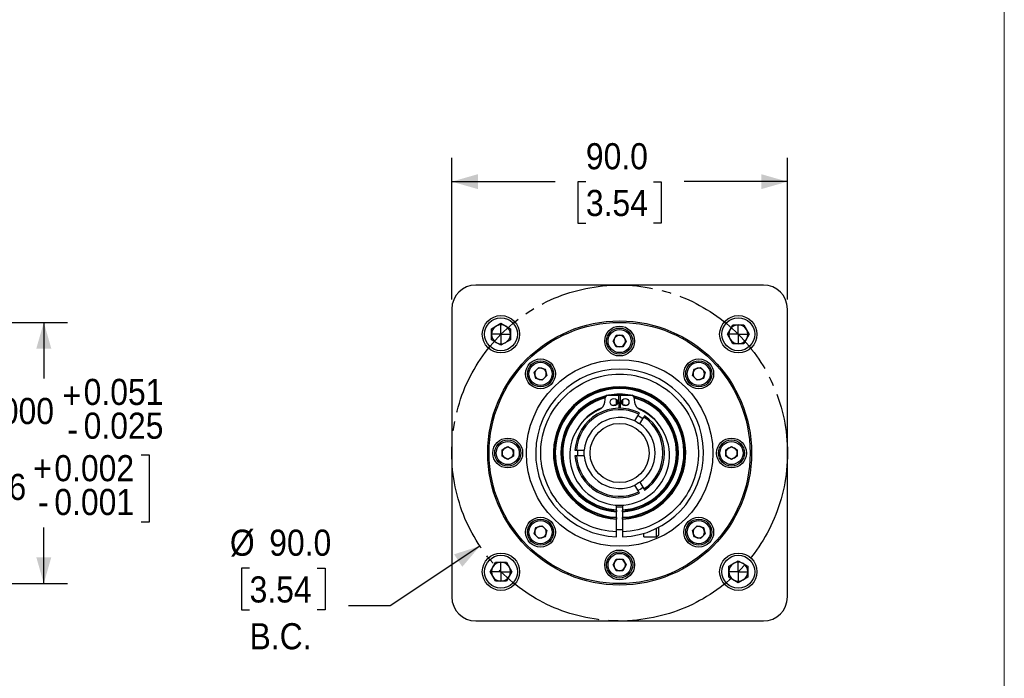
# Model space of a CAD drawing. Header units: millimetres. Extents: x 0 to 864, y 0 to 559.
# Tile 13 of 19: x 600 to 864, y 206 to 382. Entities that reach past the tile are written whole.
import ezdxf

# ---------------------------------------------------------------- set-up
doc = ezdxf.new("R2010")
doc.units = ezdxf.units.MM
doc.header["$LTSCALE"] = 2
doc.linetypes.add('SLD-Center', pattern=[19.05, 15.24, -1.27, 1.27, -1.27])
doc.linetypes.add('SLD-Solid', pattern=[0])
doc.layers.add('CENTER', color=40, linetype='SLD-Center')
doc.layers.add('SLD-0', color=7, linetype='SLD-Solid', lineweight=25)
doc.styles.add('SLDTEXTSTYLE0', font='GOTHIC.TTF', dxfattribs={"width": 0.913})
doc.dimstyles.new('SLDDIMSTYLE0', dxfattribs={"dimtxt": 7, "dimasz": 7, "dimexe": 0, "dimexo": 0.0625, "dimgap": 1.75, "dimtad": 0, "dimtih": 1, "dimtoh": 1, "dimdec": 3, "dimrnd": 1e-09, "dimzin": 4, "dimdsep": 46, "dimtxsty": 'SLDTEXTSTYLE0', "dimsah": 1, "dimcen": 0.09, "dimadec": 0, "dimazin": 1, "dimtol": 1, "dimtp": 0.051, "dimtm": 0.025, "dimtfac": 1, "dimtdec": 3, "dimtofl": 0, "dimtmove": 0, "dimatfit": 3, "dimfxl": 0, "dimfrac": 2, "dimtolj": 1, "dimarcsym": 0})
doc.dimstyles.new('SLDDIMSTYLE5', dxfattribs={"dimtxt": 7, "dimasz": 7, "dimexe": 0, "dimexo": 0.0625, "dimgap": 1.75, "dimtad": 0, "dimtih": 1, "dimtoh": 1, "dimdec": 1, "dimrnd": 1e-09, "dimzin": 4, "dimdsep": 46, "dimtxsty": 'SLDTEXTSTYLE0', "dimsah": 1, "dimcen": 0.09, "dimadec": 0, "dimazin": 1, "dimtfac": 1, "dimtdec": 1, "dimtofl": 0, "dimtmove": 0, "dimatfit": 3, "dimfxl": 0, "dimfrac": 2, "dimtolj": 1, "dimtzin": 12, "dimarcsym": 0})
doc.dimstyles.new('SLDDIMSTYLE6', dxfattribs={"dimtxt": 7, "dimasz": 7, "dimexe": 0, "dimexo": 0.0625, "dimgap": 1.75, "dimtad": 0, "dimtih": 1, "dimtoh": 1, "dimdec": 1, "dimrnd": 1e-09, "dimzin": 4, "dimdsep": 46, "dimtxsty": 'SLDTEXTSTYLE0', "dimsah": 1, "dimcen": 0, "dimadec": 0, "dimazin": 1, "dimtfac": 1, "dimtdec": 1, "dimtofl": 0, "dimtmove": 0, "dimatfit": 3, "dimfxl": 0, "dimfrac": 2, "dimtolj": 1, "dimtzin": 12, "dimarcsym": 0})

# ---------------------------------------------------------------- blocks, each defined once
blk = doc.blocks.new('Block2')
at = {"color": 7, "linetype": 'SLD-Solid', "lineweight": 18}
blk.add_line((863.6, 558.8), (863.6, 0), dxfattribs=at)
blk = doc.blocks.new('_D')
at = {"layer": 'SLD-0'}
for p, q in [((515.24, 301.18), (539.15, 301.18)), ((543.15, 301.18), (612.4, 301.18)), ((606.05, 301.18), (606.05, 286.16)), ((579.95, 265.72), (577.81, 265.72)), ((577.81, 265.72), (577.81, 247.61)), ((632.15, 265.72), (634.29, 265.72)), ((634.29, 265.72), (634.29, 247.61)), ((577.81, 247.61), (579.95, 247.61)), ((606.05, 231.18), (606.05, 246.19)), ((634.29, 247.61), (632.15, 247.61)), ((515.24, 231.18), (612.4, 231.18))]:
    blk.add_line(p, q, dxfattribs=at)
for points in [[(606.05, 301.18), (604.05, 294.18), (608.05, 294.18)], [(606.05, 231.18), (608.05, 238.18), (604.05, 238.18)]]:
    blk.add_solid(points, dxfattribs=at)
at = {"layer": 'SLD-0', "char_height": 7, "attachment_point": 1, "style": 'SLDTEXTSTYLE0'}
for s, insert in [('0.051', (616.74, 286.05)), ('+', (611.08, 285.13)), ('%%c', (572.08, 280.93)), ('70.000', (582.64, 280.93)), ('0.025', (616.74, 277)), ('-', (612.36, 276.08)), ('+', (603.22, 265.61)), ('0.002', (608.88, 265.61)), ('2.756', (579.95, 260.59)), ('0.001', (608.88, 256.55)), ('-', (604.5, 256.55))]:
    blk.add_mtext(s, dxfattribs=dict(at, insert=insert))
blk = doc.blocks.new('_D_14')
at = {"layer": 'SLD-0'}
for p, q in [((722.99, 241.24), (698.9, 225.19)), ((661.23, 235.28), (659.09, 235.28)), ((659.09, 235.28), (659.09, 224.17)), ((679.33, 235.28), (681.46, 235.28)), ((681.46, 235.28), (681.46, 224.17)), ((698.9, 225.19), (687.78, 225.19)), ((659.09, 224.17), (661.23, 224.17)), ((681.46, 224.17), (679.33, 224.17))]:
    blk.add_line(p, q, dxfattribs=at)
blk.add_solid([(722.99, 241.24), (716.06, 239.02), (718.27, 235.69)], dxfattribs=at)
at = {"layer": 'SLD-0', "char_height": 7, "attachment_point": 1, "style": 'SLDTEXTSTYLE0'}
for s, insert in [('%%c', (655.95, 245.64)), ('90.0', (666.5, 245.64)), ('3.54', (661.23, 233.11)), ('B.C.', (661.22, 220.57))]:
    blk.add_mtext(s, dxfattribs=dict(at, insert=insert))
blk = doc.blocks.new('_D_15')
at = {"layer": 'SLD-0'}
for p, q in [((715.45, 307.29), (715.45, 345.25)), ((805.45, 307.29), (805.45, 345.25)), ((715.45, 338.9), (743.13, 338.9)), ((751.4, 338.85), (749.26, 338.85)), ((749.26, 338.85), (749.26, 327.74)), ((769.5, 338.85), (771.63, 338.85)), ((771.63, 338.85), (771.63, 327.74)), ((805.45, 338.9), (777.77, 338.9)), ((749.26, 327.74), (751.4, 327.74)), ((771.63, 327.74), (769.5, 327.74))]:
    blk.add_line(p, q, dxfattribs=at)
for points in [[(715.45, 338.9), (722.45, 336.9), (722.45, 340.9)], [(805.45, 338.9), (798.45, 340.9), (798.45, 336.9)]]:
    blk.add_solid(points, dxfattribs=at)
at = {"layer": 'SLD-0', "char_height": 7, "attachment_point": 1, "style": 'SLDTEXTSTYLE0'}
for s, insert in [('90.0', (751.4, 349.21)), ('3.54', (751.4, 336.68))]:
    blk.add_mtext(s, dxfattribs=dict(at, insert=insert))
blk = doc.blocks.new('SW_CENTERMARKSYMBOL_0')
at = {"layer": 'SLD-0', "color": 0}
for q in [(-2.54, 0), (0, 2.54), (0, -2.54), (2.54, 0)]:
    blk.add_line((0, 0), q, dxfattribs=at)
blk = doc.blocks.new('SW_CENTERMARKSYMBOL_1')
at = {"layer": 'SLD-0', "color": 0}
for q in [(-2.54, 0), (0, 2.54), (0, -2.54), (2.54, 0)]:
    blk.add_line((0, 0), q, dxfattribs=at)
blk = doc.blocks.new('SW_CENTERMARKSYMBOL_2')
at = {"layer": 'SLD-0', "color": 0}
for q in [(-2.54, 0), (0, 2.54), (0, -2.54), (2.54, 0)]:
    blk.add_line((0, 0), q, dxfattribs=at)
blk = doc.blocks.new('SW_CENTERMARKSYMBOL_3')
at = {"layer": 'SLD-0', "color": 0}
for q in [(-2.54, 0), (0, 2.54), (0, -2.54), (2.54, 0)]:
    blk.add_line((0, 0), q, dxfattribs=at)

msp = doc.modelspace()

# ---------------------------------------------------------------- linework, layer by layer
for p, q in [((799.0219, 311.1756), (721.8743, 311.1756)), ((715.4481, 304.7494), (715.4481, 227.6018)), ((805.4481, 227.6018), (805.4481, 304.7494)), ((726.0863, 299.463), (728.6283, 300.9307)), ((726.0863, 296.5278), (726.0863, 299.463)), ((728.6283, 300.9307), (731.1703, 299.463)), ((731.1703, 299.463), (731.1703, 296.5278)), ((789.3327, 297.9954), (790.8003, 300.5374)), ((790.8003, 300.5374), (793.7356, 300.5374)), ((793.7356, 300.5374), (795.2032, 297.9954)), ((728.6283, 295.0602), (726.0863, 296.5278)), ((731.1703, 296.5278), (728.6283, 295.0602)), ((758.6751, 296.1756), (759.5616, 297.7111)), ((759.5616, 294.6401), (758.6751, 296.1756)), ((759.5616, 297.7111), (761.3347, 297.7111)), ((761.3347, 297.7111), (762.2212, 296.1756)), ((762.2212, 296.1756), (761.3347, 294.6401)), ((790.8003, 295.4534), (789.3327, 297.9954)), ((795.2032, 297.9954), (793.7356, 295.4534)), ((761.3347, 294.6401), (759.5616, 294.6401)), ((793.7356, 295.4534), (790.8003, 295.4534)), ((737.5223, 287.8477), (738.776, 289.1015)), ((737.9812, 286.1351), (737.5223, 287.8477)), ((738.776, 289.1015), (740.4887, 288.6426)), ((740.4887, 288.6426), (740.9476, 286.9299)), ((779.9487, 286.9299), (780.4076, 288.6426)), ((780.4076, 288.6426), (782.1202, 289.1015)), ((782.1202, 289.1015), (783.374, 287.8477)), ((783.374, 287.8477), (782.9151, 286.1351)), ((739.6938, 285.6762), (737.9812, 286.1351)), ((740.9476, 286.9299), (739.6938, 285.6762)), ((781.2024, 285.6762), (779.9487, 286.9299)), ((782.9151, 286.1351), (781.2024, 285.6762)), ((756.4567, 279.8265), (756.6382, 281.2055)), ((757.1254, 281.6402), (760.1814, 281.6927)), ((759.6531, 279.1512), (759.6531, 280.4774)), ((760.1814, 281.6927), (760.2419, 278.1738)), ((760.7125, 281.5553), (760.1838, 281.5553)), ((760.6543, 278.1738), (760.7148, 281.6927)), ((760.7148, 281.6927), (763.7709, 281.6402)), ((761.2431, 280.4774), (761.2431, 279.1512)), ((764.258, 281.2055), (764.4396, 279.8265)), ((758.3436, 279.004), (759.6531, 279.1512)), ((761.2431, 279.1512), (762.5527, 279.004)), ((764.4999, 274.7683), (765.5624, 276.6085)), ((765.5624, 276.6085), (765.7533, 276.9392)), ((765.8637, 273.9809), (766.9262, 275.8211)), ((767.1171, 276.1518), (766.9262, 275.8211)), ((728.9126, 267.0621), (730.4481, 267.9487)), ((728.9126, 265.2891), (728.9126, 267.0621)), ((730.4481, 267.9487), (731.9836, 267.0621)), ((731.9836, 267.0621), (731.9836, 265.2891)), ((748.474, 266.963), (748.8558, 266.963)), ((748.8558, 266.963), (750.9808, 266.963)), ((788.9126, 267.0621), (790.4481, 267.9487)), ((788.9126, 265.2891), (788.9126, 267.0621)), ((790.4481, 267.9487), (791.9836, 267.0621)), ((791.9836, 267.0621), (791.9836, 265.2891)), ((730.4481, 264.4026), (728.9126, 265.2891)), ((731.9836, 265.2891), (730.4481, 264.4026)), ((748.8558, 265.3882), (748.474, 265.3882)), ((750.9808, 265.3882), (748.8558, 265.3882)), ((790.4481, 264.4026), (788.9126, 265.2891)), ((791.9836, 265.2891), (790.4481, 264.4026)), ((765.5624, 255.7427), (764.4999, 257.583)), ((765.8637, 258.3704), (766.9262, 256.5301)), ((766.9262, 256.5301), (767.1171, 256.1994)), ((765.7533, 255.412), (765.5624, 255.7427)), ((759.6531, 250.9457), (759.6531, 252.2039)), ((761.2431, 251.675), (759.6531, 251.675)), ((759.6531, 250.8502), (759.6531, 250.9457)), ((761.2431, 252.2039), (761.2431, 250.9457)), ((761.2431, 250.9457), (761.2431, 250.8502)), ((759.6531, 250.5418), (759.6531, 250.4464)), ((759.6531, 248.9432), (759.6531, 250.4464)), ((759.6531, 248.8478), (759.6531, 248.9432)), ((759.6531, 248.5396), (759.6531, 248.4441)), ((759.6531, 245.0406), (759.6531, 248.4441)), ((761.2431, 250.4464), (761.2431, 250.5418)), ((761.2431, 250.4464), (761.2431, 248.9432)), ((761.2431, 248.9432), (761.2431, 248.8478)), ((761.2431, 248.4441), (761.2431, 248.5396)), ((761.2431, 248.4441), (761.2431, 245.0406)), ((737.5223, 244.5035), (737.9812, 246.2161)), ((737.9812, 246.2161), (739.6938, 246.675)), ((739.6938, 246.675), (740.9476, 245.4213)), ((759.6531, 245.675), (761.2431, 245.675)), ((770.3823, 243.675), (770.3823, 245.9875)), ((770.9823, 244.275), (770.9823, 246.294)), ((779.9487, 245.4213), (781.2024, 246.675)), ((781.2024, 246.675), (782.9151, 246.2161)), ((782.9151, 246.2161), (783.374, 244.5035)), ((738.776, 243.2498), (737.5223, 244.5035)), ((740.4887, 243.7087), (738.776, 243.2498)), ((740.9476, 245.4213), (740.4887, 243.7087)), ((766.9823, 243.675), (766.9823, 244.6453)), ((766.9823, 243.675), (770.3823, 243.675)), ((770.3823, 243.675), (770.9823, 244.275)), ((780.4076, 243.7087), (779.9487, 245.4213)), ((782.1202, 243.2498), (780.4076, 243.7087)), ((783.374, 244.5035), (782.1202, 243.2498)), ((758.6751, 236.1756), (759.5616, 237.7111)), ((759.5616, 237.7111), (761.3347, 237.7111)), ((761.3347, 237.7111), (762.2212, 236.1756)), ((725.6931, 234.3558), (727.1607, 236.8978)), ((727.1607, 236.8978), (730.0959, 236.8978)), ((730.0959, 236.8978), (731.5636, 234.3558)), ((759.5616, 234.6401), (758.6751, 236.1756)), ((762.2212, 236.1756), (761.3347, 234.6401)), ((789.7259, 235.8234), (792.2679, 237.2911)), ((789.7259, 232.8882), (789.7259, 235.8234)), ((792.2679, 237.2911), (794.8099, 235.8234)), ((794.8099, 235.8234), (794.8099, 232.8882)), ((727.1607, 231.8138), (725.6931, 234.3558)), ((731.5636, 234.3558), (730.0959, 231.8138)), ((761.3347, 234.6401), (759.5616, 234.6401)), ((792.2679, 231.4206), (789.7259, 232.8882)), ((794.8099, 232.8882), (792.2679, 231.4206)), ((730.0959, 231.8138), (727.1607, 231.8138)), ((721.8743, 221.1756), (799.0219, 221.1756))]:
    msp.add_line(p, q)
at = {"flags": 128}
for points in [[(760.2375, 278.4278), (760.4481, 278.4296), (760.6587, 278.4278)], [(765.3531, 276.246), (765.7079, 276.0653), (766.7169, 275.4586)], [(749.2744, 265.3882), (749.2492, 266.4095), (749.2744, 266.963)], [(766.7169, 256.8926), (766.1162, 256.5141), (765.3531, 256.1052)]]:
    msp.add_lwpolyline(points, dxfattribs=at)
for centre, radius in [((728.6283, 297.9954), 5), ((728.6283, 297.9954), 4.4), ((760.4481, 266.1756), 35.381), ((760.4481, 266.1756), 35), ((792.2679, 297.9954), 5), ((792.2679, 297.9954), 4.4), ((760.4481, 296.1756), 4), ((760.4481, 296.1756), 3.5), ((760.4481, 296.1756), 3.1), ((739.2349, 287.3888), 4), ((760.4481, 266.1756), 25), ((739.2349, 287.3888), 3.5), ((739.2349, 287.3888), 3.1), ((781.6613, 287.3888), 4), ((781.6613, 287.3888), 3.5), ((781.6613, 287.3888), 3.1), ((758.9241, 279.8067), 0.9906), ((761.9721, 279.8067), 0.9906), ((760.4481, 266.1756), 7.9375), ((730.4481, 266.1756), 4), ((730.4481, 266.1756), 3.5), ((790.4481, 266.1756), 4), ((790.4481, 266.1756), 3.5), ((730.4481, 266.1756), 3.1), ((790.4481, 266.1756), 3.1), ((739.2349, 244.9624), 4), ((739.2349, 244.9624), 3.5), ((781.6613, 244.9624), 4), ((781.6613, 244.9624), 3.5), ((739.2349, 244.9624), 3.1), ((781.6613, 244.9624), 3.1), ((728.6283, 234.3558), 5), ((728.6283, 234.3558), 4.4), ((760.4481, 236.1756), 4), ((760.4481, 236.1756), 3.5), ((760.4481, 236.1756), 3.1), ((792.2679, 234.3558), 5), ((792.2679, 234.3558), 4.4)]:
    msp.add_circle(centre, radius)
for centre, radius, start, end in [((721.8743, 304.7494), 6.4262, 90, 180), ((799.0219, 304.7494), 6.4262, 0, 90), ((728.6283, 297.9954), 2.542, 120, 180), ((728.6283, 297.9954), 2.542, 60, 120), ((728.6283, 297.9954), 2.542, 0, 60), ((792.2679, 297.9954), 2.542, 150, 210), ((792.2679, 297.9954), 2.542, 90, 150), ((792.2679, 297.9954), 2.542, 30, 90), ((792.2679, 297.9954), 2.542, 330, 30), ((728.6283, 297.9954), 2.542, 180, 240), ((728.6283, 297.9954), 2.542, 240, 300), ((728.6283, 297.9954), 2.542, 300, 0), ((760.4481, 296.1756), 1.5355, 150, 210), ((760.4481, 296.1756), 1.5355, 90, 150), ((760.4481, 296.1756), 1.5355, 30, 90), ((760.4481, 296.1756), 1.5355, 330, 30), ((792.2679, 297.9954), 2.542, 210, 270), ((792.2679, 297.9954), 2.542, 270, 330), ((760.4481, 296.1756), 1.5355, 210, 270), ((760.4481, 296.1756), 1.5355, 270, 330), ((739.2349, 287.3888), 1.5355, 135, 195), ((760.4481, 266.1756), 22.5, 272.024872, 267.975128), ((739.2349, 287.3888), 1.5355, 75, 135), ((739.2349, 287.3888), 1.5355, 15, 75), ((739.2349, 287.3888), 1.5355, 315, 15), ((781.6613, 287.3888), 1.5355, 165, 225), ((781.6613, 287.3888), 1.5355, 105, 165), ((781.6613, 287.3888), 1.5355, 45, 105), ((781.6613, 287.3888), 1.5355, 345, 45), ((739.2349, 287.3888), 1.5355, 195, 255), ((739.2349, 287.3888), 1.5355, 255, 315), ((781.6613, 287.3888), 1.5355, 225, 285), ((781.6613, 287.3888), 1.5355, 285, 345), ((760.4481, 266.1756), 17.7493, 272.567165, 267.432835), ((760.4481, 266.1756), 17.654, 272.581036, 267.418964), ((760.4481, 266.1756), 17.346, 272.626891, 267.373109), ((760.4481, 266.1756), 17.2507, 272.641416, 267.358584), ((760.4481, 266.1756), 15.7493, 103.476241, 267.106569), ((760.4481, 266.1756), 15.654, 103.887581, 267.088935), ((760.4481, 266.1756), 15.346, 104.461268, 267.030465), ((760.4481, 266.1756), 15.2507, 104.605747, 267.011888), ((757.134, 281.1403), 0.5, 90.984673, 172.5), ((760.4481, 266.1756), 15.7493, 79.213522, 100.786478), ((760.4481, 266.1756), 15.654, 81.496917, 98.503083), ((760.4481, 266.1756), 15.7493, 272.893431, 76.523759), ((760.4481, 266.1756), 15.654, 272.911065, 76.112419), ((760.4481, 266.1756), 15.346, 272.969535, 75.538732), ((760.4481, 266.1756), 15.2507, 272.988112, 75.394253), ((763.7623, 281.1403), 0.5, 7.5, 89.015327), ((760.4481, 265.5495), 13.3693, 114.556827, 65.443173), ((760.4481, 266.1756), 12, 63.762261, 176.237739), ((760.4481, 266.1756), 11.619, 63.885816, 176.114184), ((760.4481, 266.1756), 12.9999, 111.410709, 144.944576), ((753.7626, 280.1812), 2.7173, 294.556827, 352.5), ((767.1337, 280.1812), 2.7173, 187.5, 245.443173), ((760.4481, 266.1756), 12.9999, 35.055424, 68.589291), ((760.4481, 266.1756), 9.5, 64.75437, 175.24563), ((760.4481, 266.1756), 11.619, 303.885816, 56.114184), ((760.4481, 266.1756), 12, 303.762261, 56.237739), ((760.4481, 266.1756), 9.5, 304.75437, 55.24563), ((730.4481, 266.1756), 1.5355, 120, 180), ((730.4481, 266.1756), 1.5355, 60, 120), ((730.4481, 266.1756), 1.5355, 0, 60), ((790.4481, 266.1756), 1.5355, 120, 180), ((790.4481, 266.1756), 1.5355, 60, 120), ((790.4481, 266.1756), 1.5355, 0, 60), ((730.4481, 266.1756), 1.5355, 180, 240), ((730.4481, 266.1756), 1.5355, 240, 300), ((730.4481, 266.1756), 1.5355, 300, 0), ((760.4481, 266.1756), 12, 183.762261, 296.237739), ((760.4481, 266.1756), 11.619, 183.885816, 296.114184), ((760.4481, 266.1756), 9.5, 184.75437, 295.24563), ((790.4481, 266.1756), 1.5355, 180, 240), ((790.4481, 266.1756), 1.5355, 240, 300), ((790.4481, 266.1756), 1.5355, 300, 0), ((739.2349, 244.9624), 1.5355, 105, 165), ((739.2349, 244.9624), 1.5355, 45, 105), ((739.2349, 244.9624), 1.5355, 345, 45), ((781.6613, 244.9624), 1.5355, 135, 195), ((781.6613, 244.9624), 1.5355, 75, 135), ((781.6613, 244.9624), 1.5355, 15, 75), ((739.2349, 244.9624), 1.5355, 165, 225), ((739.2349, 244.9624), 1.5355, 225, 285), ((739.2349, 244.9624), 1.5355, 285, 345), ((781.6613, 244.9624), 1.5355, 195, 255), ((781.6613, 244.9624), 1.5355, 255, 315), ((781.6613, 244.9624), 1.5355, 315, 15), ((760.4481, 236.1756), 1.5355, 90, 150), ((760.4481, 236.1756), 1.5355, 30, 90), ((728.6283, 234.3558), 2.542, 150, 210), ((728.6283, 234.3558), 2.542, 90, 150), ((728.6283, 234.3558), 2.542, 30, 90), ((728.6283, 234.3558), 2.542, 330, 30), ((760.4481, 236.1756), 1.5355, 150, 210), ((760.4481, 236.1756), 1.5355, 210, 270), ((760.4481, 236.1756), 1.5355, 270, 330), ((760.4481, 236.1756), 1.5355, 330, 30), ((792.2679, 234.3558), 2.542, 120, 180), ((792.2679, 234.3558), 2.542, 60, 120), ((792.2679, 234.3558), 2.542, 360, 60), ((728.6283, 234.3558), 2.542, 210, 270), ((728.6283, 234.3558), 2.542, 270, 330), ((792.2679, 234.3558), 2.542, 180, 240), ((792.2679, 234.3558), 2.542, 300, 360), ((792.2679, 234.3558), 2.542, 240, 300), ((721.8743, 227.6018), 6.4262, 180, 270), ((799.0219, 227.6018), 6.4262, 270, 0)]:
    msp.add_arc(centre, radius, start, end)
for points, knots in [([(759.6531, 245.0406), (754.1167, 245.2488), (748.8827, 247.6214), (741.2715, 255.6744), (739.1977, 261.0339), (739.406, 272.1125), (741.6798, 277.3902), (749.5883, 285.1514), (754.9078, 287.3256), (765.9884, 287.3256), (771.308, 285.1514), (779.2164, 277.3902), (781.4902, 272.1125), (781.6985, 261.0339), (779.6247, 255.6744), (772.0136, 247.6214), (766.7795, 245.2488), (761.2431, 245.0406)], [0, 0, 0, 0, 0.125, 0.125, 0.25, 0.25, 0.375, 0.375, 0.5, 0.5, 0.625, 0.625, 0.75, 0.75, 0.875, 0.875, 1, 1, 1, 1]), ([(759.6531, 250.8502), (759.6531, 250.8188), (759.6531, 250.7584), (759.6531, 250.6337), (759.6531, 250.5732), (759.6531, 250.5418)], [0, 0, 0, 0, 0.5, 0.5, 1, 1, 1, 1]), ([(761.2431, 250.5418), (761.2431, 250.5732), (761.2431, 250.6336), (761.2431, 250.7584), (761.2431, 250.8188), (761.2431, 250.8502)], [0, 0, 0, 0, 0.5, 0.5, 1, 1, 1, 1]), ([(759.6531, 248.8478), (759.6531, 248.8165), (759.6531, 248.7561), (759.6531, 248.6313), (759.6531, 248.5709), (759.6531, 248.5396)], [0, 0, 0, 0, 0.5, 0.5, 1, 1, 1, 1]), ([(761.2431, 248.5396), (761.2431, 248.5709), (761.2431, 248.6313), (761.2431, 248.756), (761.2431, 248.8165), (761.2431, 248.8478)], [0, 0, 0, 0, 0.5, 0.5, 1, 1, 1, 1]), ([(759.6531, 243.6897), (759.6531, 243.6897), (759.6531, 243.7248), (759.6531, 243.8264), (759.6531, 243.8679), (759.6531, 243.9659), (759.6531, 244.0229), (759.6531, 244.2097), (759.6531, 244.3603), (759.6531, 244.685), (759.6531, 244.8622), (759.6531, 245.0406)], [0, 0, 0, 0, 0.25, 0.25, 0.375, 0.375, 0.5, 0.5, 0.75, 0.75, 1, 1, 1, 1]), ([(761.2431, 245.0406), (761.2431, 244.8622), (761.2431, 244.6873), (761.2431, 244.442), (761.2431, 244.3645), (761.2431, 244.2177), (761.2431, 244.1481), (761.2431, 243.9612), (761.2431, 243.8605), (761.2431, 243.7255), (761.2431, 243.6897), (761.2431, 243.6897)], [0, 0, 0, 0, 0.25, 0.25, 0.375, 0.375, 0.5, 0.5, 0.75, 0.75, 1, 1, 1, 1])]:
    msp.add_open_spline(points, degree=3, knots=knots)
for points in [[(764.4999, 274.7683), (764.9763, 274.5436), (765.4309, 274.2811), (765.8637, 273.9809)], [(750.9808, 265.3882), (750.9372, 265.9132), (750.9372, 266.4381), (750.9808, 266.963)], [(765.8637, 258.3704), (765.4309, 258.0701), (764.9763, 257.8076), (764.4999, 257.583)]]:
    msp.add_open_spline(points, degree=3)
at = {"layer": 'CENTER', "linetype": 'SLD-Center'}
msp.add_circle((760.4481, 266.1756), 45, dxfattribs=at)

# ---------------------------------------------------------------- block references
at = {"color": 7, "linetype": 'Continuous'}
msp.add_blockref('Block2', (0, 0), dxfattribs=at)
at = {"layer": 'SLD-0'}
for name, p in [('SW_CENTERMARKSYMBOL_3', (728.6283, 297.9954)), ('SW_CENTERMARKSYMBOL_0', (792.2679, 297.9954)), ('SW_CENTERMARKSYMBOL_2', (728.6283, 234.3558)), ('SW_CENTERMARKSYMBOL_1', (792.2679, 234.3558))]:
    msp.add_blockref(name, p, dxfattribs=at)

# ---------------------------------------------------------------- dimensions: what is measured, and where the dimension line sits
dim = msp.add_linear_dim(base=(805.4481, 338.9026), p1=(715.4481, 304.7494), p2=(805.4481, 304.7494), dimstyle='SLDDIMSTYLE5', dxfattribs=at)
dim.commit()
dim.dimension.update_dxf_attribs({"geometry": '_D_15', "text_midpoint": (760.4481, 338.9026), "dimtype": 160})
dim = msp.add_linear_dim(base=(606.0494, 301.1756), p1=(512.7023, 231.1756), p2=(512.7023, 301.1756), angle=90, text='%%c<>', dimstyle='SLDDIMSTYLE0', dxfattribs=at)
dim.commit()
dim.dimension.update_dxf_attribs({"geometry": '_D', "text_midpoint": (606.0494, 266.1756), "dimtype": 160})
dim = msp.add_diameter_dim_2p(p1=(797.9046, 291.1158), p2=(722.9917, 241.2354), text='<>\\PB.C.', dimstyle='SLDDIMSTYLE6', dxfattribs=at)
dim.commit()
dim.dimension.update_dxf_attribs({"geometry": '_D_14', "text_midpoint": (670.2777, 229.7214), "dimtype": 163})

doc.saveas('drawing.dxf')
